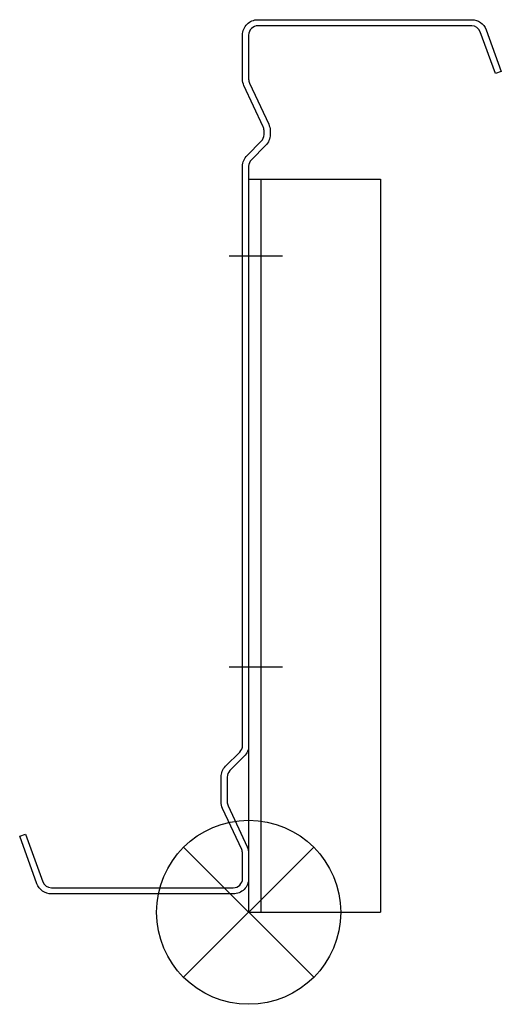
# Model space of a CAD drawing. Extents: x -166 to -9, y -257 to 64.
import ezdxf

# ---------------------------------------------------------------- set-up
doc = ezdxf.new("R2010")
doc.units = 0
doc.header["$LTSCALE"] = 100
doc.header["$MEASUREMENT"] = 0
doc.layers.get('0').update_dxf_attribs({"linetype": 'CONTINUOUS'})

# ---------------------------------------------------------------- blocks, each defined once
blk = doc.blocks.new('285WC')
at = {"color": 255}
for p, q in [((0, 239), (43, 239)), ((0, 239), (0, 0)), ((4, 239), (4, 0)), ((43, 239), (43, 0)), ((-6.36, 214), (11.08, 214)), ((-6.36, 80), (11.08, 80)), ((0, 0), (43, 0))]:
    blk.add_line(p, q, dxfattribs=at)
blk = doc.blocks.new('SOP')
at = {"color": 6}
for p, q in [((-7.07, 7.07), (7.07, -7.07)), ((7.07, 7.07), (-7.07, -7.07))]:
    blk.add_line(p, q, dxfattribs=at)
blk.add_circle((0, 0), 10, dxfattribs=at)

msp = doc.modelspace()

# ---------------------------------------------------------------- linework, layer by layer
at = {"color": 255}
msp.add_lwpolyline([(-8.94, 47.12), (-10.82, 46.44), (-15.78, 60.06, 0.315299), (-18.6, 62.04), (-88.3, 62.04, 0.414214), (-91.3, 59.04), (-91.3, 44.64, 0.109592), (-91.02, 43.38), (-84.77, 29.98, -0.109592), (-84.3, 27.87), (-84.3, 26.58, -0.198912), (-85.76, 23.04), (-90.42, 18.39, 0.198912), (-91.3, 16.26), (-91.3, -172.59, -0.198912), (-92.76, -176.12), (-97.42, -180.78, 0.198912), (-98.3, -182.9), (-98.3, -190.99, 0.109592), (-98.02, -192.26), (-91.77, -205.66, -0.109592), (-91.3, -207.77), (-91.3, -215.96, -0.414214), (-96.3, -220.96), (-155.6, -220.96, -0.315299), (-160.3, -217.67), (-165.94, -202.17), (-164.06, -201.48), (-158.42, -216.99, 0.315299), (-155.6, -218.96), (-96.3, -218.96, 0.414214), (-93.3, -215.96), (-93.3, -207.77, 0.109592), (-93.58, -206.5), (-99.83, -193.11, -0.109592), (-100.3, -190.99), (-100.3, -182.9, -0.198912), (-98.83, -179.37), (-94.18, -174.71, 0.198912), (-93.3, -172.59), (-93.3, 16.26, -0.198912), (-91.83, 19.8), (-87.18, 24.46, 0.198912), (-86.3, 26.58), (-86.3, 27.87, 0.109592), (-86.58, 29.14), (-92.83, 42.53, -0.109592), (-93.3, 44.64), (-93.3, 59.04, -0.414214), (-88.3, 64.04), (-18.6, 64.04, -0.315299), (-13.9, 60.75)], format="xyb", close=True, dxfattribs=at)

# ---------------------------------------------------------------- block references
msp.add_blockref('285WC', (-91.3, -226.96))
at = {"xscale": 3, "yscale": 3, "zscale": 3}
msp.add_blockref('SOP', (-91.3, -226.96), dxfattribs=at)

doc.saveas('drawing.dxf')
